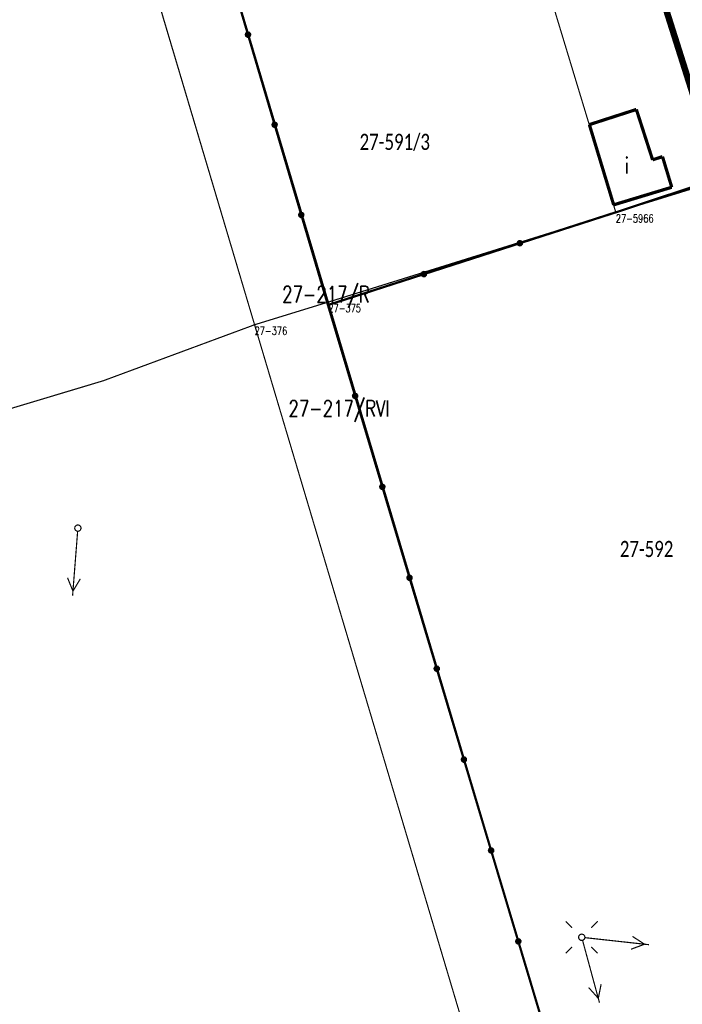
# Model space of a CAD drawing. Header units: metres. Extents: x 7542868 to 7543897, y 5828496 to 5830561.
# Tile 31 of 122: x 7543153 to 7543204, y 5829974 to 5830050. Entities that reach past the tile are written whole.
import ezdxf
from ezdxf.enums import TextEntityAlignment as Align

# ---------------------------------------------------------------- set-up
doc = ezdxf.new("R2010")
doc.units = ezdxf.units.M
doc.header["$MEASUREMENT"] = 0
for name, color, linetype in [('BDOT500_KTOK_L_4', 7, 'Continuous'), ('BUDYNKI_EGBB_E_T_0', 7, 'Continuous'), ('BUDYNKI_EGBB_L_0', 7, 'Continuous'), ('GESUT_SUPE_L_3', 7, 'Continuous'), ('GESUT_SUSM_T_0', 7, 'Continuous'), ('GESUT_SUSM_T_3', 7, 'Continuous'), ('GLOWNA_BAZA_DZIALKI', 7, 'Continuous'), ('GLOWNA_BAZA_NUMERY_PUNKTOW', 7, 'Continuous'), ('GLOWNA_BAZA_PUNKTY', 7, 'Continuous'), ('SZUMIN_511-1_DROGA_POM_UZUPEL__', 7, 'Continuous')]:
    doc.layers.add(name, color=color, linetype=linetype)
doc.layers.add('Numery_dzialek', color=7, linetype='Continuous', lineweight=13)
doc.styles.add('Legend', font='calibri.ttf')
doc.styles.add('STYL_ARIAL', font='simplex', dxfattribs={"width": 0.75, "oblique": 0.1})

msp = doc.modelspace()

# ---------------------------------------------------------------- linework, layer by layer
at = {"layer": 'BDOT500_KTOK_L_4', "color": 7, "const_width": 0.175}
for points in [[(7543168.2243, 5830056.0998), (7543170.2895, 5830049.1144)], [(7543170.155, 5830049.0104), (7543170.1197, 5830049.1212), (7543170.1638, 5830049.2288), (7543170.2668, 5830049.2829), (7543170.3804, 5830049.2581), (7543170.4515, 5830049.1661), (7543170.4468, 5830049.0499), (7543170.3686, 5830048.9639), (7543170.2533, 5830048.9483), (7543170.155, 5830049.0104)], [(7543170.2895, 5830049.1144), (7543172.3548, 5830042.129)], [(7543172.2202, 5830042.025), (7543172.1849, 5830042.1358), (7543172.229, 5830042.2434), (7543172.332, 5830042.2974), (7543172.4456, 5830042.2727), (7543172.5167, 5830042.1807), (7543172.512, 5830042.0645), (7543172.4338, 5830041.9785), (7543172.3185, 5830041.9629), (7543172.2202, 5830042.025)], [(7543172.3548, 5830042.129), (7543174.42, 5830035.1435)], [(7543205.0741, 5830037.4188), (7543198.8, 5830035.34)], [(7543174.2855, 5830035.0396), (7543174.2501, 5830035.1504), (7543174.2942, 5830035.258), (7543174.3972, 5830035.312), (7543174.5108, 5830035.2872), (7543174.5819, 5830035.1952), (7543174.5773, 5830035.079), (7543174.499, 5830034.993), (7543174.3838, 5830034.9775), (7543174.2855, 5830035.0396)], [(7543174.42, 5830035.1435), (7543176.4852, 5830028.1581)], [(7543191.3608, 5830032.9491), (7543198.7986, 5830035.3446)], [(7543183.923, 5830030.5536), (7543191.3608, 5830032.9491)], [(7543191.2263, 5830032.8452), (7543191.1909, 5830032.9559), (7543191.235, 5830033.0635), (7543191.338, 5830033.1176), (7543191.4516, 5830033.0928), (7543191.5227, 5830033.0008), (7543191.5181, 5830032.8846), (7543191.4398, 5830032.7986), (7543191.3246, 5830032.783), (7543191.2263, 5830032.8452)], [(7543176.4852, 5830028.1581), (7543183.923, 5830030.5536)], [(7543183.7885, 5830030.4497), (7543183.7531, 5830030.5604), (7543183.7972, 5830030.668), (7543183.9002, 5830030.7221), (7543184.0138, 5830030.6973), (7543184.0849, 5830030.6053), (7543184.0803, 5830030.4891), (7543184.002, 5830030.4031), (7543183.8868, 5830030.3875), (7543183.7885, 5830030.4497)], [(7543178.5936, 5830021.1127), (7543176.4852, 5830028.1581)], [(7543178.4591, 5830021.0088), (7543178.4237, 5830021.1196), (7543178.4678, 5830021.2272), (7543178.5708, 5830021.2812), (7543178.6844, 5830021.2564), (7543178.7555, 5830021.1644), (7543178.7509, 5830021.0482), (7543178.6726, 5830020.9622), (7543178.5574, 5830020.9466), (7543178.4591, 5830021.0088)], [(7543180.702, 5830014.0674), (7543178.5936, 5830021.1127)], [(7543180.5675, 5830013.9634), (7543180.5321, 5830014.0742), (7543180.5762, 5830014.1818), (7543180.6792, 5830014.2358), (7543180.7928, 5830014.2111), (7543180.8639, 5830014.1191), (7543180.8593, 5830014.0029), (7543180.781, 5830013.9169), (7543180.6658, 5830013.9013), (7543180.5675, 5830013.9634)], [(7543182.8104, 5830007.022), (7543180.702, 5830014.0674)], [(7543182.6759, 5830006.918), (7543182.6405, 5830007.0288), (7543182.6846, 5830007.1364), (7543182.7876, 5830007.1905), (7543182.9012, 5830007.1657), (7543182.9723, 5830007.0737), (7543182.9676, 5830006.9575), (7543182.8894, 5830006.8715), (7543182.7741, 5830006.8559), (7543182.6759, 5830006.918)], [(7543184.9187, 5829999.9766), (7543182.8104, 5830007.022)], [(7543184.7842, 5829999.8727), (7543184.7489, 5829999.9834), (7543184.793, 5830000.091), (7543184.896, 5830000.1451), (7543185.0096, 5830000.1203), (7543185.0807, 5830000.0283), (7543185.076, 5829999.9121), (7543184.9978, 5829999.8261), (7543184.8825, 5829999.8105), (7543184.7842, 5829999.8727)], [(7543187.0271, 5829992.9312), (7543184.9187, 5829999.9766)], [(7543186.8926, 5829992.8273), (7543186.8573, 5829992.9381), (7543186.9014, 5829993.0456), (7543187.0044, 5829993.0997), (7543187.118, 5829993.0749), (7543187.1891, 5829992.9829), (7543187.1844, 5829992.8667), (7543187.1062, 5829992.7807), (7543186.9909, 5829992.7651), (7543186.8926, 5829992.8273)], [(7543189.1355, 5829985.8859), (7543187.0271, 5829992.9312)], [(7543189.001, 5829985.7819), (7543188.9657, 5829985.8927), (7543189.0098, 5829986.0003), (7543189.1128, 5829986.0543), (7543189.2264, 5829986.0295), (7543189.2975, 5829985.9375), (7543189.2928, 5829985.8213), (7543189.2146, 5829985.7353), (7543189.0993, 5829985.7198), (7543189.001, 5829985.7819)], [(7543191.2439, 5829978.8405), (7543189.1355, 5829985.8859)], [(7543191.1094, 5829978.7365), (7543191.0741, 5829978.8473), (7543191.1182, 5829978.9549), (7543191.2211, 5829979.0089), (7543191.3348, 5829978.9842), (7543191.4059, 5829978.8922), (7543191.4012, 5829978.776), (7543191.3229, 5829978.69), (7543191.2077, 5829978.6744), (7543191.1094, 5829978.7365)], [(7543193.3523, 5829971.7951), (7543191.2439, 5829978.8405)]]:
    msp.add_lwpolyline(points, dxfattribs=at)
at = {"layer": 'BUDYNKI_EGBB_L_0', "color": 34, "const_width": 0.25}
for points in [[(7543196.7509, 5830042.1414), (7543200.3933, 5830043.3169)], [(7543200.3933, 5830043.3169), (7543201.6533, 5830039.4128)], [(7543198.6345, 5830035.9236), (7543196.7509, 5830042.1414)], [(7543201.6533, 5830039.4128), (7543202.4191, 5830039.6605)], [(7543202.4191, 5830039.6605), (7543203.1378, 5830037.2878)], [(7543203.1378, 5830037.2878), (7543198.6345, 5830035.9236)]]:
    msp.add_lwpolyline(points, dxfattribs=at)
at = {"layer": 'GESUT_SUPE_L_3', "color": 1, "const_width": 0.09}
for points in [[(7543157.0831, 5830010.6213), (7543156.6925, 5830005.6366)], [(7543156.2995, 5830007.0215), (7543156.7199, 5830005.9855)], [(7543157.2964, 5830006.9434), (7543156.7199, 5830005.9855)], [(7543196.2249, 5829978.9165), (7543197.5343, 5829974.091)], [(7543201.3779, 5829978.5831), (7543196.408, 5829979.1304)], [(7543201.03, 5829978.6214), (7543199.9813, 5829978.2339)], [(7543201.03, 5829978.6214), (7543200.0908, 5829979.2279)], [(7543197.6633, 5829975.5248), (7543197.4426, 5829974.4287)], [(7543196.6982, 5829975.2629), (7543197.4426, 5829974.4287)]]:
    msp.add_lwpolyline(points, dxfattribs=at)
at = {"layer": 'GESUT_SUSM_T_0', "color": 7, "const_width": 0.09}
for points in [[(7543195.417, 5829979.9002), (7543194.922, 5829980.3952)], [(7543196.902, 5829979.9002), (7543197.3969, 5829980.3952)], [(7543195.417, 5829978.4153), (7543194.922, 5829977.9203)], [(7543196.902, 5829978.4153), (7543197.3969, 5829977.9203)]]:
    msp.add_lwpolyline(points, dxfattribs=at)
at = {"layer": 'GESUT_SUSM_T_3', "color": 7, "const_width": 0.09}
for points in [[(7543157.1026, 5830011.1205), (7543157.2378, 5830011.0808), (7543157.33, 5830010.9744), (7543157.3501, 5830010.8349), (7543157.2915, 5830010.7068), (7543157.173, 5830010.6306), (7543157.0322, 5830010.6306), (7543156.9137, 5830010.7068), (7543156.8552, 5830010.8349), (7543156.8752, 5830010.9744), (7543156.9674, 5830011.0808), (7543157.1026, 5830011.1205)], [(7543196.1595, 5829979.4078), (7543196.2946, 5829979.3681), (7543196.3869, 5829979.2616), (7543196.4069, 5829979.1222), (7543196.3484, 5829978.994), (7543196.2299, 5829978.9179), (7543196.089, 5829978.9179), (7543195.9705, 5829978.994), (7543195.912, 5829979.1222), (7543195.9321, 5829979.2616), (7543196.0243, 5829979.3681), (7543196.1595, 5829979.4078)]]:
    msp.add_lwpolyline(points, dxfattribs=at)
at = {"layer": 'GLOWNA_BAZA_DZIALKI', "color": 92, "lineweight": 20, "const_width": 0.09}
for points in [[(7543198.8, 5830035.34), (7543182.87, 5830087.93)], [(7543176.52, 5830028.39), (7543159.95, 5830084.04)], [(7543154.23, 5830082.27), (7543170.8, 5830026.63)], [(7543211.52, 5830039.27), (7543198.8, 5830035.34)], [(7543176.52, 5830028.39), (7543198.8, 5830035.34)], [(7543170.8, 5830026.63), (7543176.52, 5830028.39)], [(7543197.57, 5829957.7), (7543176.52, 5830028.39)], [(7543170.8, 5830026.63), (7543191.86, 5829955.94)]]:
    msp.add_lwpolyline(points, dxfattribs=at)
at = {"layer": 'GLOWNA_BAZA_PUNKTY', "color": 7, "const_width": 0.09}
for points in [[(7543198.8, 5830035.385), (7543198.8318, 5830035.3718), (7543198.845, 5830035.34), (7543198.8318, 5830035.3082), (7543198.8, 5830035.295), (7543198.7682, 5830035.3082), (7543198.755, 5830035.34), (7543198.7682, 5830035.3718), (7543198.8, 5830035.385)], [(7543176.52, 5830028.435), (7543176.5518, 5830028.4218), (7543176.565, 5830028.39), (7543176.5518, 5830028.3582), (7543176.52, 5830028.345), (7543176.4882, 5830028.3582), (7543176.475, 5830028.39), (7543176.4882, 5830028.4218), (7543176.52, 5830028.435)], [(7543170.8, 5830026.675), (7543170.8318, 5830026.6618), (7543170.845, 5830026.63), (7543170.8318, 5830026.5982), (7543170.8, 5830026.585), (7543170.7682, 5830026.5982), (7543170.755, 5830026.63), (7543170.7682, 5830026.6618), (7543170.8, 5830026.675)]]:
    msp.add_lwpolyline(points, dxfattribs=at)
at = {"layer": 'SZUMIN_511-1_DROGA_POM_UZUPEL__', "color": 3}
for points, const_width in [([(7543244.256, 5829919.764), (7543137.16, 5830258.11)], 0.5), ([(7543159.95, 5830084.04), (7543176.52, 5830028.39)], 0.09), ([(7543170.8, 5830026.63), (7543158.57, 5830067.74)], 0.09), ([(7543198.8, 5830035.34), (7543211.52, 5830039.27)], 0.09), ([(7543176.52, 5830028.39), (7543198.8, 5830035.34)], 0.09), ([(7543176.52, 5830028.39), (7543197.57, 5829957.7)], 0.09), ([(7543159.07, 5830022.29), (7543170.8, 5830026.63)], 0.09), ([(7543170.8, 5830026.63), (7543191.86, 5829955.94)], 0.09), ([(7543112.61, 5830008.34), (7543159.07, 5830022.29)], 0.09)]:
    msp.add_lwpolyline(points, dxfattribs=dict(at, const_width=const_width))
at = {"layer": 'SZUMIN_511-1_DROGA_POM_UZUPEL__', "color": 7, "const_width": 0.09}
for points in [[(7543159.95, 5830084.04), (7543176.52, 5830028.39)], [(7543158.57, 5830067.74), (7543170.8, 5830026.63)], [(7543211.52, 5830039.27), (7543198.8, 5830035.34)], [(7543198.8, 5830035.34), (7543176.52, 5830028.39)], [(7543176.52, 5830028.39), (7543197.57, 5829957.7)], [(7543170.8, 5830026.63), (7543159.07, 5830022.29)], [(7543170.8, 5830026.63), (7543191.86, 5829955.94)], [(7543159.07, 5830022.29), (7543112.61, 5830008.34)]]:
    msp.add_lwpolyline(points, dxfattribs=at)

# ---------------------------------------------------------------- texts
at = {"layer": 'BUDYNKI_EGBB_E_T_0', "color": 7, "style": 'STYL_ARIAL', "width": 0.75}
msp.add_text('i', height=1.25, dxfattribs=at).set_placement((7543199.6531, 5830038.9668), align=Align.MIDDLE_CENTER)
at = {"layer": 'GLOWNA_BAZA_NUMERY_PUNKTOW', "color": 7, "style": 'STYL_ARIAL', "width": 0.75}
for s, p in [('27-5966', (7543198.8, 5830035.1837)), ('27-375', (7543176.52, 5830028.2337)), ('27-376', (7543170.8, 5830026.4737))]:
    msp.add_text(s, height=0.625, dxfattribs=at).set_placement(p, align=Align.TOP_LEFT)
at = {"layer": 'Numery_dzialek', "color": 92, "linetype": 'Continuous', "style": 'Legend', "width": 0.75}
for s, p in [('27-591/3', (7543178.94, 5830041.4275)), ('27-592', (7543199.11, 5830009.8775))]:
    msp.add_text(s, height=1.25, dxfattribs=at).set_placement(p, align=Align.TOP_LEFT)
at = {"layer": 'SZUMIN_511-1_DROGA_POM_UZUPEL__', "color": 7, "style": 'STYL_ARIAL', "width": 0.75}
msp.add_text('27-217/R', height=1.25, dxfattribs=at).set_placement((7543172.94, 5830029.6175), align=Align.TOP_LEFT)
at = {"layer": 'SZUMIN_511-1_DROGA_POM_UZUPEL__', "color": 3, "style": 'STYL_ARIAL', "width": 0.75}
msp.add_text('27-217/RVI', height=1.25, dxfattribs=at).set_placement((7543173.43, 5830020.7675), align=Align.TOP_LEFT)

doc.saveas('drawing.dxf')
